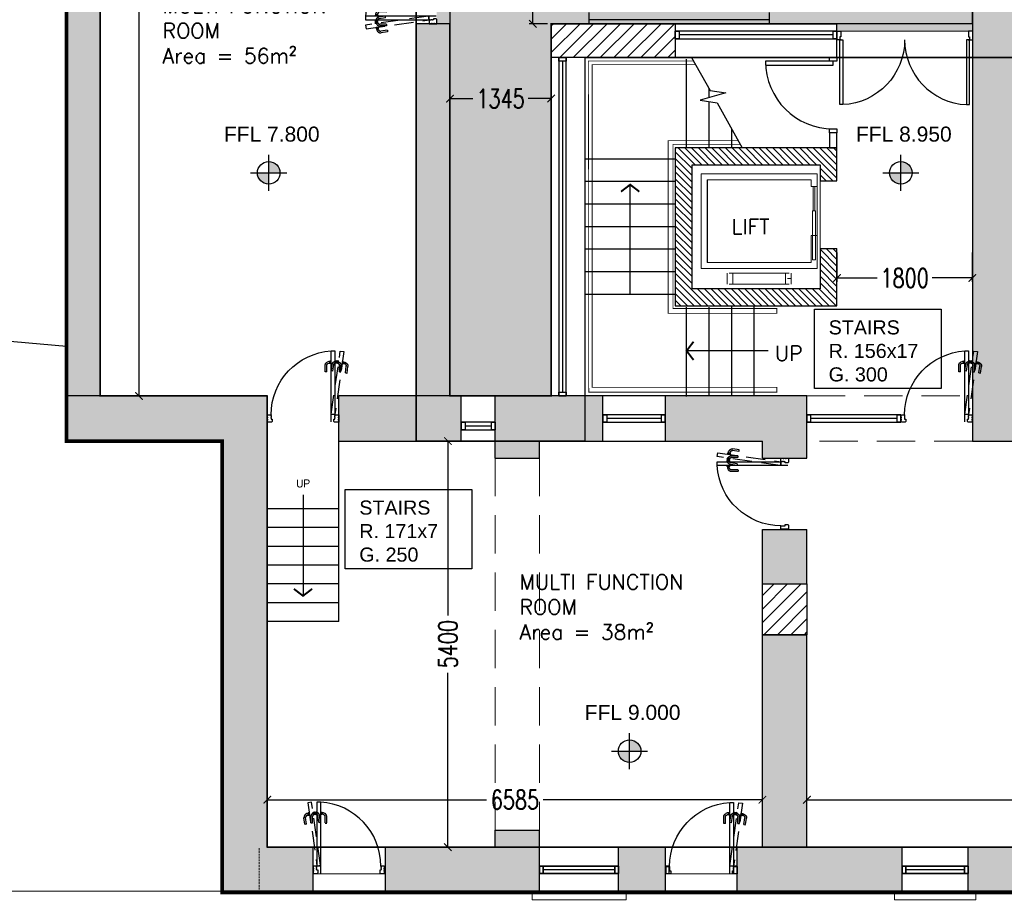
# Model space of a CAD drawing. Extents: x 119999 to 6050531, y -19778 to 3735158.
# Tile 2 of 66: x 426165 to 439257, y -650 to 11006. Entities that reach past the tile are written whole.
import ezdxf

# ---------------------------------------------------------------- set-up
doc = ezdxf.new("R2010")
doc.units = 0
doc.header["$LTSCALE"] = 20
doc.header["$PDMODE"] = 35
doc.header["$PDSIZE"] = 100
for name, pattern in [('DASHED', [19.05, 12.7, -6.35]), ('DASHED2', [0.375, 0.25, -0.125]), ('XPL-1BlockA$0$DASHED', [19.05, 12.7, -6.35])]:
    doc.linetypes.add(name, pattern=pattern)
doc.layers.get('Defpoints').update_dxf_attribs({"color": 4})
for name, color, linetype in [('(2-) Structure Generally', 7, 'Continuous'), ('2-  STRUCTURE GENERALLY', 1, 'Continuous'), ('24 - STAIRS & RAMPS', 3, 'Continuous'), ('31 32 - WINDOWS & DOORS', 2, 'Continuous'), ('DIMS', 3, 'Continuous'), ('HATCH', 8, 'Continuous'), ('HATCH_SHADE', 253, 'Continuous'), ('LEVELS', 2, 'Continuous'), ('Red Outline', 240, 'Continuous'), ('TEXT', 2, 'Continuous'), ('XPL-1BlockA$0$00 - TEXT', 2, 'Continuous'), ('XPL-1BlockA$0$21 22 - EXTERNAL & INTERNAL WALLS', 7, 'Continuous'), ('XPL-1BlockA$0$24 - Stairs', 7, 'Continuous'), ('XPL-1BlockA$0$24 - STAIRS & RAMPS', 3, 'Continuous'), ('XPL-1BlockA$0$31 - EXT WINDOWS & DOORS', 4, 'Continuous'), ('XPL-1BlockA$0$32 - INT WINDOWS & DOORS', 4, 'Continuous'), ('XPL-1BlockA$0$43 - FLOOR FINISHES', 5, 'Continuous'), ('XPL-1BlockA$0$66 - LIFTS', 2, 'Continuous'), ('XPL-1BlockA$0$Hatch-Blockwork', 8, 'Continuous')]:
    doc.layers.add(name, color=color, linetype=linetype)
doc.layers.add('(4-) Finishes Generally', color=8, linetype='Continuous', lineweight=15)
doc.layers.add('AREA-FLOOR', color=213, linetype='Continuous', plot=False)
doc.layers.add('AREA-OPEN SPACE', color=21, linetype='Continuous', plot=False)
doc.layers.add('Hatch-Shading', color=251, linetype='Continuous', lineweight=15, transparency=0.5)
doc.styles.add('Arch-Dim', font='romans.shx', dxfattribs={"width": 0.75})
doc.styles.add('ARIAL', font='arial.ttf')
doc.styles.get("Standard").update_dxf_attribs({"font": 'arial.ttf', "height": 2})
doc.styles.add('XPL-1BlockA$0$Standard', font='simplex.shx', dxfattribs={"height": 100})
doc.dimstyles.new('1-100 Survey', dxfattribs={"dimscale": 0, "dimtxt": 250, "dimasz": 100, "dimexe": 50, "dimexo": 50, "dimgap": 50, "dimtad": 0, "dimdec": 0, "dimrnd": 5, "dimzin": 0, "dimdsep": 46, "dimtxsty": 'Arch-Dim', "dimblk": 'ARCHTICK', "dimcen": 0.09, "dimadec": 0, "dimazin": 0, "dimtfac": 1, "dimtdec": 0, "dimtofl": 0, "dimtmove": 0, "dimatfit": 3, "dimfxl": 1, "dimtolj": 1, "dimtzin": 0, "dimarcsym": 0})

# ---------------------------------------------------------------- blocks, each defined once
blk = doc.blocks.new('_ARCHTICK')
at = {"color": 0, "linetype": 'ByBlock', "const_width": 0.15}
blk.add_lwpolyline([(-0.5, -0.5), (0.5, 0.5)], dxfattribs=at)
blk = doc.blocks.new('*D1')
at = {"layer": 'Defpoints', "color": 0, "transparency": 16777216}
for p in [(445352, 635), (436632, 3), (445352, 3)]:
    blk.add_point(p, dxfattribs=at)
at = {"layer": 'DIMS', "color": 0, "lineweight": -2, "transparency": 16777216}
for p, q in [((436632, 53), (436632, 685)), ((445352, 53), (445352, 685)), ((436632, 635), (440612, 635)), ((445352, 635), (441373, 635))]:
    blk.add_line(p, q, dxfattribs=at)
at = {"layer": 'DIMS', "color": 0, "lineweight": -2, "transparency": 16777216, "xscale": 100, "yscale": 100, "zscale": 100, "rotation": 180}
blk.add_blockref('_ARCHTICK', (436632, 635), dxfattribs=at)
at = {"layer": 'DIMS', "color": 0, "lineweight": -2, "transparency": 16777216, "xscale": 100, "yscale": 100, "zscale": 100}
blk.add_blockref('_ARCHTICK', (445352, 635), dxfattribs=at)
at = {"layer": 'DIMS', "color": 0, "transparency": 16777216, "insert": (440992, 635), "char_height": 250, "attachment_point": 5, "style": 'Arch-Dim'}
blk.add_mtext('\\A1;8720', dxfattribs=at)
blk = doc.blocks.new('*D4')
at = {"layer": 'Defpoints', "color": 0, "transparency": 16777216}
for p in [(429457, 635), (429457, 3), (436042, 3)]:
    blk.add_point(p, dxfattribs=at)
at = {"layer": 'DIMS', "color": 0, "lineweight": -2, "transparency": 16777216}
for p, q in [((429457, 53), (429457, 685)), ((436042, 53), (436042, 685)), ((429457, 635), (432374, 635)), ((436042, 635), (433126, 635))]:
    blk.add_line(p, q, dxfattribs=at)
at = {"layer": 'DIMS', "color": 0, "lineweight": -2, "transparency": 16777216, "xscale": 100, "yscale": 100, "zscale": 100, "rotation": 180}
blk.add_blockref('_ARCHTICK', (429457, 635), dxfattribs=at)
at = {"layer": 'DIMS', "color": 0, "lineweight": -2, "transparency": 16777216, "xscale": 100, "yscale": 100, "zscale": 100}
blk.add_blockref('_ARCHTICK', (436042, 635), dxfattribs=at)
at = {"layer": 'DIMS', "color": 0, "transparency": 16777216, "insert": (432750, 635), "char_height": 250, "attachment_point": 5, "style": 'Arch-Dim'}
blk.add_mtext('\\A1;6585', dxfattribs=at)
blk = doc.blocks.new('XPL-1BlockA$0$D-950-SO')
at = {"layer": 'Defpoints', "linetype": 'XPL-1BlockA$0$DASHED'}
blk.add_line((100, 7), (100, 949), dxfattribs=at)
at = {"layer": 'Defpoints', "color": 252, "linetype": 'XPL-1BlockA$0$DASHED'}
for p, q in [((-83, 799), (-102, 786)), ((-68, 801), (-83, 799)), ((-68, 801), (-66, 790)), ((-67, 799), (-67, 801)), ((-67, 799), (-67, 799)), ((-67, 799), (-67, 799)), ((-65, 781), (-67, 799)), ((-67, 798), (-65, 781)), ((-66, 803), (-66, 802)), ((-66, 802), (-66, 802)), ((-62, 778), (-66, 802)), ((-66, 790), (-65, 781)), ((-52, 807), (-65, 805)), ((-52, 805), (-52, 807)), ((-48, 777), (-52, 806)), ((17, 810), (-3, 801)), ((0, 814), (13, 816)), ((1, 813), (0, 814)), ((5, 785), (1, 813)), ((17, 786), (5, 785)), ((6, 781), (20, 788)), ((15, 815), (15, 814)), ((16, 814), (15, 814)), ((19, 789), (15, 814)), ((17, 813), (33, 815)), ((18, 811), (17, 813)), ((17, 813), (19, 802)), ((32, 810), (17, 810)), ((18, 811), (20, 793)), ((18, 811), (18, 811)), ((18, 811), (18, 811)), ((20, 793), (18, 811)), ((19, 802), (20, 793)), ((19, 789), (19, 789)), ((19, 788), (19, 789)), ((19, 788), (19, 788)), ((20, 790), (20, 793)), ((20, 793), (21, 790)), ((20, 793), (20, 793)), ((20, 793), (20, 792)), ((20, 792), (21, 791)), ((20, 788), (32, 788)), ((32, 792), (21, 790)), ((32, 808), (32, 811)), ((32, 810), (32, 799)), ((32, 808), (32, 790)), ((32, 808), (32, 808)), ((32, 808), (32, 808)), ((32, 790), (32, 808)), ((32, 799), (32, 790)), ((47, 788), (32, 792)), ((32, 788), (32, 790)), ((32, 790), (32, 788)), ((32, 790), (32, 790)), ((32, 790), (32, 789)), ((32, 789), (32, 788)), ((33, 815), (54, 809)), ((33, 811), (34, 811)), ((34, 787), (33, 787)), ((34, 813), (34, 811)), ((34, 787), (34, 811)), ((34, 786), (34, 787)), ((34, 786), (34, 786)), ((49, 814), (36, 814)), ((49, 813), (49, 814)), ((49, 784), (49, 813)), ((101, 814), (114, 814)), ((101, 813), (101, 814)), ((101, 784), (101, 813)), ((116, 813), (116, 811)), ((117, 811), (116, 811)), ((116, 787), (116, 811)), ((116, 787), (117, 787)), ((116, 786), (116, 787)), ((116, 786), (116, 786)), ((118, 808), (118, 811)), ((118, 810), (118, 799)), ((118, 810), (133, 810)), ((118, 808), (118, 790)), ((118, 808), (118, 808)), ((118, 808), (118, 808)), ((118, 790), (118, 808)), ((118, 799), (118, 790)), ((118, 788), (118, 790)), ((118, 790), (118, 788)), ((118, 790), (118, 790)), ((118, 790), (118, 789)), ((118, 789), (118, 788)), ((130, 788), (118, 788)), ((144, 781), (130, 788)), ((133, 810), (153, 801)), ((-110, 655), (-122, 741)), ((-89, 656), (-108, 654)), ((-88, 658), (-100, 745)), ((-89, 768), (-76, 777)), ((-88, 657), (-89, 656)), ((-76, 777), (-65, 778)), ((-65, 781), (-65, 778)), ((-65, 781), (-65, 781)), ((-65, 781), (-65, 780)), ((-64, 778), (-65, 780)), ((-65, 780), (-65, 779)), ((-62, 778), (-63, 778)), ((-62, 777), (-62, 778)), ((-62, 777), (-62, 777)), ((-60, 775), (-48, 777)), ((-30, 672), (-30, 759)), ((-29, 670), (-30, 671)), ((-9, 670), (-29, 670)), ((-8, 671), (-9, 670)), ((-8, 672), (-8, 759)), ((36, 784), (49, 784)), ((77, 681), (64, 768)), ((77, 681), (78, 680)), ((78, 680), (98, 683)), ((98, 684), (86, 771)), ((98, 683), (98, 684)), ((114, 784), (101, 784)), ((158, 672), (158, 759)), ((158, 671), (159, 670)), ((159, 670), (179, 670)), ((179, 670), (180, 671)), ((180, 672), (180, 759)), ((-108, 654), (-110, 654))]:
    blk.add_line(p, q, dxfattribs=at)
at = {"layer": 'Defpoints'}
for p, q in [((0, 100), (0, 0)), ((950, 100), (950, 0))]:
    blk.add_line(p, q, dxfattribs=at)
at = {"layer": 'Defpoints', "color": 252, "linetype": 'XPL-1BlockA$0$DASHED'}
blk.add_lwpolyline([(99, 109), (-20, 947), (-69, 940), (50, 102)], close=True, dxfattribs=at)
for centre, radius, start, end in [((-76, 748), 46, 123.1103, 186.0684), ((-66, 801), 1, 98.1103, 177.6103), ((-64, 803), 1.5, 98.1103, 188.1103), ((16, 759), 46, 115, 177.9581), ((13, 815), 1.5, 8.1103, 98.1103), ((16, 813), 1, 18.6103, 98.1103), ((17, 788), 1.5, 278.1103, 8.1103), ((19, 790), 1, 278.1103, 357.6103), ((33, 810), 1, 90, 169.5), ((33, 788), 1, 190.5, 270), ((36, 813), 1.5, 90, 180), ((36, 786), 1.5, 180, 270), ((40, 765), 24, 8.1103, 73.1103), ((40, 765), 46, 10.1522, 73.1103), ((114, 813), 1.5, 0, 90), ((114, 786), 1.5, 270, 0), ((117, 810), 1, 10.5, 90), ((117, 788), 1, 270, 349.5), ((134, 759), 46, 2.0419, 65), ((-76, 748), 46, 186.0684, 188.1103), ((-76, 748), 24, 123.1103, 188.1103), ((-63, 779), 1, 198.6103, 278.1103), ((-61, 777), 1.5, 188.1103, 278.1103), ((16, 759), 46, 177.9581, 180), ((16, 759), 24, 115, 180), ((40, 765), 46, 8.1103, 10.1522), ((134, 759), 24, 0, 65), ((134, 759), 46, 0, 2.0419)]:
    blk.add_arc(centre, radius, start, end, dxfattribs=at)
at = {"layer": 'XPL-1BlockA$0$32 - INT WINDOWS & DOORS'}
blk.add_lwpolyline([(100, 102), (100, 949), (50, 949), (50, 102)], close=True, dxfattribs=at)
for points in [[(2, 40), (6, 40), (6, 30), (2, 30), (2, 5), (7, 5), (7, 0), (50, 0, 0.414214), (65, 15), (65, 43), (50, 43), (50, 55), (46, 55), (46, 65), (50, 65), (50, 80), (46, 80), (46, 90), (50, 90), (50, 100), (7, 100), (7, 95), (2, 95), (2, 70), (6, 70), (6, 60), (2, 60)], [(885, 15, 0.414214), (900, 0), (943, 0), (943, 5), (948, 5), (948, 30), (944, 30), (944, 40), (948, 40), (948, 60), (944, 60), (944, 70), (948, 70), (948, 95), (943, 95), (943, 100), (900, 100), (900, 90), (904, 90), (904, 80), (900, 80), (900, 65), (904, 65), (904, 55), (900, 55), (900, 43), (885, 43)]]:
    blk.add_lwpolyline(points, format="xyb", close=True, dxfattribs=at)
at = {"layer": 'XPL-1BlockA$0$32 - INT WINDOWS & DOORS', "color": 8}
blk.add_arc((50, 100), 850, 0.0003, 86.6271, dxfattribs=at)
blk = doc.blocks.new('A$Cb8fce722')
at = {"layer": 'XPL-1BlockA$0$31 - EXT WINDOWS & DOORS', "linetype": 'Continuous'}
for p, q in [((850, 976), (850, 901)), ((900, 976), (850, 976)), ((900, 976), (900, 861)), ((900, 976), (900, 861)), ((900, 976), (900, 861)), ((862, 861), (822, 861)), ((822, 861), (822, 0)), ((845, 861), (900, 861)), ((850, 901), (862, 901)), ((862, 901), (862, 861)), ((862, 861), (900, 861)), ((862, 0), (862, 861)), ((822, 0), (862, 0))]:
    blk.add_line(p, q, dxfattribs=at)
blk.add_arc((862, 861), 862, 180, 267.3403, dxfattribs=at)
blk = doc.blocks.new('*D30')
at = {"layer": 'Defpoints', "color": 0, "transparency": 16777216}
for p in [(432988, 27528), (435277, 27528), (433232, 10953)]:
    blk.add_point(p, dxfattribs=at)
at = {"layer": 'DIMS', "color": 0, "lineweight": -2, "transparency": 16777216}
for p, q in [((435227, 27528), (432938, 27528)), ((432988, 27528), (432988, 21117)), ((432988, 10953), (432988, 20204)), ((433182, 10953), (432938, 10953))]:
    blk.add_line(p, q, dxfattribs=at)
at = {"layer": 'DIMS', "color": 0, "lineweight": -2, "transparency": 16777216, "xscale": 100, "yscale": 100, "zscale": 100}
for p, rotation in [((432988, 27528), 90), ((432988, 10953), 270)]:
    blk.add_blockref('_ARCHTICK', p, dxfattribs=dict(at, rotation=rotation))
at = {"layer": 'DIMS', "color": 0, "transparency": 16777216, "insert": (432988, 20661), "char_height": 250, "attachment_point": 5, "rotation": 90, "style": 'Arch-Dim'}
blk.add_mtext('\\A1;16575', dxfattribs=at)
blk = doc.blocks.new('*D32')
at = {"layer": 'Defpoints', "color": 0, "transparency": 16777216}
for p in [(427236, 17613), (427236, 6003), (427752, 6003)]:
    blk.add_point(p, dxfattribs=at)
at = {"layer": 'DIMS', "color": 0, "lineweight": -2, "transparency": 16777216}
for p, q in [((427286, 17613), (427802, 17613)), ((427752, 17613), (427752, 12264)), ((427752, 6003), (427752, 11352)), ((427286, 6003), (427802, 6003))]:
    blk.add_line(p, q, dxfattribs=at)
at = {"layer": 'DIMS', "color": 0, "lineweight": -2, "transparency": 16777216, "xscale": 100, "yscale": 100, "zscale": 100}
for p, rotation in [((427752, 17613), 90), ((427752, 6003), 270)]:
    blk.add_blockref('_ARCHTICK', p, dxfattribs=dict(at, rotation=rotation))
at = {"layer": 'DIMS', "color": 0, "transparency": 16777216, "insert": (427752, 11808), "char_height": 250, "attachment_point": 5, "rotation": 90, "style": 'Arch-Dim'}
blk.add_mtext('\\A1;11610', dxfattribs=at)
blk = doc.blocks.new('*D34')
at = {"layer": 'Defpoints', "color": 0, "transparency": 16777216}
for p in [(431296, 5403), (430346, 3), (431859, 3)]:
    blk.add_point(p, dxfattribs=at)
at = {"layer": 'DIMS', "color": 0, "lineweight": -2, "transparency": 16777216}
for p, q in [((431346, 5403), (431909, 5403)), ((431859, 5403), (431859, 3084)), ((431859, 3), (431859, 2323)), ((430396, 3), (431909, 3))]:
    blk.add_line(p, q, dxfattribs=at)
at = {"layer": 'DIMS', "color": 0, "lineweight": -2, "transparency": 16777216, "xscale": 100, "yscale": 100, "zscale": 100}
for p, rotation in [((431859, 5403), 90), ((431859, 3), 270)]:
    blk.add_blockref('_ARCHTICK', p, dxfattribs=dict(at, rotation=rotation))
at = {"layer": 'DIMS', "color": 0, "transparency": 16777216, "insert": (431859, 2703), "char_height": 250, "attachment_point": 5, "rotation": 90, "style": 'Arch-Dim'}
blk.add_mtext('\\A1;5400', dxfattribs=at)
blk = doc.blocks.new('XPL-1BlockA$0$A$C67844AE1')
at = {"layer": 'XPL-1BlockA$0$31 - EXT WINDOWS & DOORS', "linetype": 'Continuous'}
blk.add_line((100, 0), (0, 0), dxfattribs=at)
for points in [[(100, 1000), (100, 950), (0, 950), (0, 1000)], [(100, 50), (100, 0), (0, 0), (0, 50)], [(50, 50), (950, 50), (950, 100), (50, 100)]]:
    blk.add_lwpolyline(points, close=True, dxfattribs=at)
blk.add_arc((50, 50), 900, 0, 90, dxfattribs=at)
blk = doc.blocks.new('pl-flevel')
at = {"layer": 'LEVELS'}
h = blk.add_hatch(color=253, dxfattribs=at)
h.paths.add_polyline_path([(300, 0, 0.414214), (0, 300), (0, 0)])
h.paths.add_polyline_path([(0, -300), (0, 0), (-300, 0, 0.414214)])
for p, q in [((0, -480), (0, 480)), ((-480, 0), (480, 0))]:
    blk.add_line(p, q, dxfattribs=at)
blk.add_circle((0, 0), 300, dxfattribs=at)
at = {"layer": 'LEVELS', "style": 'ARIAL'}
blk.add_attdef('LEVEL', (773, -201), '', height=400, dxfattribs=at)
blk = doc.blocks.new('*D57')
at = {"layer": 'Defpoints', "color": 0, "transparency": 16777216}
for p in [(437032, 7963), (438832, 7963), (438832, 7572)]:
    blk.add_point(p, dxfattribs=at)
at = {"layer": 'DIMS', "color": 0, "lineweight": -2, "transparency": 16777216}
for p, q in [((437032, 7913), (437032, 7522)), ((438832, 7913), (438832, 7522)), ((437032, 7572), (437565, 7572)), ((438832, 7572), (438299, 7572))]:
    blk.add_line(p, q, dxfattribs=at)
at = {"layer": 'DIMS', "color": 0, "lineweight": -2, "transparency": 16777216, "xscale": 100, "yscale": 100, "zscale": 100, "rotation": 180}
blk.add_blockref('_ARCHTICK', (437032, 7572), dxfattribs=at)
at = {"layer": 'DIMS', "color": 0, "lineweight": -2, "transparency": 16777216, "xscale": 100, "yscale": 100, "zscale": 100}
blk.add_blockref('_ARCHTICK', (438832, 7572), dxfattribs=at)
at = {"layer": 'DIMS', "color": 0, "transparency": 16777216, "insert": (437932, 7572), "char_height": 250, "attachment_point": 5, "style": 'Arch-Dim'}
blk.add_mtext('\\A1;1800', dxfattribs=at)
blk = doc.blocks.new('*D58')
at = {"layer": 'Defpoints', "color": 0, "transparency": 16777216}
for p in [(431886, 10503), (433232, 10503), (431886, 9957)]:
    blk.add_point(p, dxfattribs=at)
at = {"layer": 'DIMS', "color": 0, "lineweight": -2, "transparency": 16777216}
for p, q in [((431886, 10453), (431886, 9907)), ((433232, 10453), (433232, 9907)), ((431886, 9957), (432192, 9957)), ((433232, 9957), (432926, 9957))]:
    blk.add_line(p, q, dxfattribs=at)
at = {"layer": 'DIMS', "color": 0, "lineweight": -2, "transparency": 16777216, "xscale": 100, "yscale": 100, "zscale": 100, "rotation": 180}
blk.add_blockref('_ARCHTICK', (431886, 9957), dxfattribs=at)
at = {"layer": 'DIMS', "color": 0, "lineweight": -2, "transparency": 16777216, "xscale": 100, "yscale": 100, "zscale": 100}
blk.add_blockref('_ARCHTICK', (433232, 9957), dxfattribs=at)
at = {"layer": 'DIMS', "color": 0, "transparency": 16777216, "insert": (432559, 9957), "char_height": 250, "attachment_point": 5, "style": 'Arch-Dim'}
blk.add_mtext('\\A1;1345', dxfattribs=at)

msp = doc.modelspace()

# ---------------------------------------------------------------- hatches: boundary and pattern name
at = {"layer": 'HATCH'}
h = msp.add_hatch(dxfattribs=at)
h.set_pattern_fill('ANSI31', color=256, scale=40)
h.set_pattern_definition([(45, (430110.5, 1700), (-89.8026, 89.8026), [])])
h.paths.add_polyline_path([(434882.3, 10503.2), (434882.3, 10953.2), (433232.3, 10953.2), (433232.3, 10503.2)])
h = msp.add_hatch(dxfattribs=at)
h.set_pattern_fill('ANSI31', color=256, scale=40)
h.set_pattern_definition([(45, (429460.5, 0), (-89.8026, 89.8026), [])])
h.paths.add_polyline_path([(436042.3, 3503.2), (436632.3, 3503.2), (436632.3, 2828.2), (436042.3, 2828.2)])
at = {"layer": 'Hatch-Shading'}
h = msp.add_hatch(color=254, dxfattribs=at)
h.dxf.hatch_style = 1
h.paths.add_polyline_path([(430867.8, 22063.2), (430867.8, 22513.2), (431317.8, 22513.2), (431317.8, 22063.2)], flags=16)
h.paths.add_polyline_path([(432517.8, 22513.2), (432967.8, 22513.2), (432967.8, 22063.2), (432517.8, 22063.2)], flags=16)
h.paths.add_polyline_path([(433517.3, 22403.2), (433517.3, 24203.2), (427617.8, 24203.2), (427550.7, 22403.2), (430867.8, 22403.2), (430867.8, 22188.2), (427542.6, 22188.2), (427388.7, 18062.8), (431885.8, 18062.8), (431885.8, 13353.2), (431710.8, 13353.2), (431710.8, 10953.2), (431885.8, 10953.2), (431885.8, 6003.2), (433232.3, 6003.2), (433232.3, 10953.2), (437032.3, 10953.2), (437032.3, 10853.2), (438832.3, 10853.2), (438832.3, 11132), (439082.3, 11132), (439082.3, 13963.1), (438832.3, 13963.1), (438832.3, 15519), (436732.3, 15519), (436732.3, 21213.1), (438826.3, 20636.7), (438854.4, 26610.4), (438668.3, 26622.7), (438723.9, 27181.6), (435467.8, 27508.9), (435467.8, 27078.1), (435232.8, 27078.1), (435232.8, 24803.2), (433732.3, 24803.2), (433732.3, 22188.2), (432967.8, 22188.2), (432967.8, 22403.2)])
at = {"layer": 'HATCH_SHADE'}
h = msp.add_hatch(color=256, dxfattribs=at)
h.dxf.hatch_style = 1
h.paths.add_polyline_path([(426785.8, 18062.8), (426785.8, 6003.2), (427235.8, 6003.2), (427235.8, 17612.8), (431435.8, 17612.8), (431435.8, 17162.8), (431885.8, 17162.8), (431885.8, 18062.8)])
h.paths.add_polyline_path([(431435.8, 13353.2), (431885.8, 13353.2), (431885.8, 15512.8), (431435.8, 15512.8)])
h.paths.add_polyline_path([(431885.8, 10953.2), (431435.8, 10953.2), (431435.8, 6003.2), (431885.8, 6003.2)])
h = msp.add_hatch(color=256, dxfattribs=at)
h.dxf.hatch_style = 1
h.paths.add_polyline_path([(431885.8, 10953.2), (431435.8, 10953.2), (431435.8, 7703.2), (431885.8, 7703.2)])
h.paths.add_polyline_path([(431885.8, 15512.8), (431435.8, 15512.8), (431435.8, 13353.2), (431885.8, 13353.2)])
h.paths.add_polyline_path([(431435.8, 17162.8), (431885.8, 17162.8), (431885.8, 17212.8), (431435.8, 17212.8)])
h = msp.add_hatch(color=256, dxfattribs=at)
h.dxf.hatch_style = 1
h.paths.add_polyline_path([(440478.8, 16037), (440503.5, 15437.5), (443147, 15546.8), (443122.2, 16146.3)])
h.paths.add_polyline_path([(438832.3, 13963.1), (439432.3, 13963.1), (439432.3, 15393.3), (439549.6, 15398.1), (439524.9, 15997.6), (438832.3, 15969)])
h.paths.add_polyline_path([(438832.3, 5403.2), (439432.3, 5403.2), (439432.3, 11132), (438832.3, 11132)])
h = msp.add_hatch(color=256, dxfattribs=at)
h.dxf.hatch_style = 1
h.paths.add_polyline_path([(434752.3, 3.2), (434127.3, 3.2), (434127.3, -596.8), (434752.3, -596.8)])
h.paths.add_polyline_path([(437897.3, 3.2), (436632.3, 3.2), (436632.3, 2828.2), (436042.3, 2828.2), (436042.3, 3.2), (435707.3, 3.2), (435707.3, -596.8), (437897.3, -596.8)])
h.paths.add_polyline_path([(436632.3, 4228.2), (436042.3, 4228.2), (436042.3, 3503.2), (436632.3, 3503.2)])
h.paths.add_polyline_path([(436632.3, 6003.2), (434749, 6003.2), (434749, 5403.2), (436042.3, 5403.2), (436042.3, 5178.2), (436632.3, 5178.2)])
h.paths.add_polyline_path([(431027.3, -596.8), (431027.3, 3.2), (432487.3, 3.2), (432487.3, 228.2), (433077.3, 228.2), (433077.3, -596.8)])
h.paths.add_polyline_path([(429457.3, 3.2), (429457.3, 6003.2), (426785.8, 6003.2), (426785.8, 5403.2), (428857.3, 5403.2), (428857.3, -596.8), (430067.3, -596.8), (430067.3, 3.2)])
h.paths.add_polyline_path([(432037.3, 5403.2), (432037.3, 6003.2), (430407.3, 6003.2), (430407.3, 5403.2)])
h.paths.add_polyline_path([(432487.3, 6003.2), (432487.3, 5178.2), (433077.3, 5178.2), (433077.3, 5403.2), (433920.4, 5403.2), (433920.4, 6003.2)])
h = msp.add_hatch(color=256, dxfattribs=at)
h.dxf.hatch_style = 1
h.paths.add_polyline_path([(440547.3, 3.2), (438777.3, 3.2), (438777.3, -596.8), (440547.3, -596.8)])
at = {"layer": 'XPL-1BlockA$0$Hatch-Blockwork'}
h = msp.add_hatch(dxfattribs=at)
h.set_pattern_fill('ANSI31', color=256, scale=20, angle=90)
h.set_pattern_definition([(135, (1460904.56, -578175.14), (-44.9012806, -44.9012806), [])])
h.paths.add_polyline_path([(435107.3, 9078.2), (436807.3, 9078.2), (436807.3, 8862.8), (437032.3, 8862.8), (437032.3, 9303.2), (434882.3, 9303.2), (434882.3, 7203.2), (436832.3, 7203.2), (437032.3, 7203.2), (437032.3, 7962.8), (436807.3, 7962.8), (436807.3, 7428.2), (435107.3, 7428.2)])

# ---------------------------------------------------------------- linework, layer by layer
at = {"layer": '(2-) Structure Generally', "ltscale": 5}
for p, q in [((426785.8, 6003.2), (426785.8, 18062.8)), ((427235.8, 6003.2), (427235.8, 17612.8)), ((438832.3, 11132), (438832.3, 5403.2)), ((431435.8, 6003.2), (431435.8, 10953.2)), ((431885.8, 10953.2), (431435.8, 10953.2)), ((431885.8, 6003.2), (431885.8, 10953.2)), ((428857.3, 6003.2), (426785.8, 6003.2)), ((429457.3, 6003.2), (428857.3, 6003.2)), ((429457.3, 5403.2), (429457.3, 6003.2)), ((430407.3, 5403.2), (430407.3, 6003.2)), ((432037.3, 6003.2), (430407.3, 6003.2)), ((431885.8, 6003.2), (431435.8, 6003.2)), ((432037.3, 5403.2), (432037.3, 6003.2)), ((433920.4, 6003.2), (432487.3, 6003.2)), ((432487.3, 5403.2), (432487.3, 6003.2)), ((433920.4, 5403.2), (433920.4, 6003.2)), ((436632.3, 6003.2), (434749, 6003.2)), ((434749, 6003.2), (434749, 5403.2)), ((436632.3, 5178.2), (436632.3, 6003.2)), ((429457.3, 3.2), (429457.3, 5403.2)), ((430407.3, 5403.2), (432037.3, 5403.2)), ((432487.3, 5178.2), (432487.3, 5403.2)), ((433077.3, 5403.2), (433920.4, 5403.2)), ((433077.3, 5178.2), (433077.3, 5403.2)), ((434749, 5403.2), (436042.3, 5403.2)), ((436042.3, 5178.2), (436042.3, 5403.2)), ((438832.3, 5403.2), (439432.3, 5403.2)), ((432487.3, 5178.2), (433077.3, 5178.2)), ((436042.3, 5178.2), (436632.3, 5178.2)), ((436042.3, 3503.2), (436042.3, 4228.2)), ((436042.3, 4228.2), (436632.3, 4228.2)), ((436632.3, 3503.2), (436632.3, 4228.2)), ((436042.3, 3503.2), (436632.3, 3503.2)), ((436042.3, 3.2), (436042.3, 2828.2)), ((436042.3, 2828.2), (436632.3, 2828.2)), ((436632.3, 3.2), (436632.3, 2828.2)), ((432487.3, 3.2), (432487.3, 228.2)), ((432487.3, 228.2), (433077.3, 228.2)), ((433077.3, -596.8), (433077.3, 228.2)), ((429457.3, 3.2), (430067.3, 3.2)), ((430067.3, -596.8), (430067.3, 3.2)), ((431027.3, -596.8), (431027.3, 3.2)), ((431027.3, 3.2), (432487.3, 3.2)), ((432487.3, 3.2), (432487.3, 69.9)), ((434127.3, 3.2), (434752.3, 3.2)), ((434127.3, -596.8), (434127.3, 3.2)), ((434752.3, -596.8), (434752.3, 3.2)), ((435707.3, -596.8), (435707.3, 3.2)), ((435707.3, 3.2), (436042.3, 3.2)), ((436632.3, 3.2), (437897.3, 3.2)), ((437897.3, -596.8), (437897.3, 3.2)), ((438777.3, -596.8), (438777.3, 3.2)), ((438777.3, 3.2), (440547.3, 3.2)), ((428857.3, -596.8), (430067.3, -596.8)), ((431027.3, -596.8), (433077.3, -596.8)), ((434127.3, -596.8), (434752.3, -596.8)), ((435707.3, -596.8), (437897.3, -596.8)), ((438777.3, -596.8), (440547.3, -596.8))]:
    msp.add_line(p, q, dxfattribs=at)
at = {"layer": '(4-) Finishes Generally'}
msp.add_line((437032.3, 10853.2), (438832.3, 10853.2), dxfattribs=at)
at = {"layer": '(4-) Finishes Generally', "linetype": 'DASHED', "ltscale": 2}
for p, q in [((436632.3, 6003.2), (438832.3, 6003.2)), ((438832.3, 5403.2), (436632.3, 5403.2)), ((432487.3, 5178.2), (432487.3, 228.2)), ((433077.3, 5178.2), (433077.3, 228.2))]:
    msp.add_line(p, q, dxfattribs=at)
at = {"layer": '(4-) Finishes Generally', "ltscale": 5}
for p, q in [((436632.3, 2828.2), (436632.3, 3503.2)), ((433077.3, 3.2), (434127.3, 3.2)), ((437897.3, 3.2), (438777.3, 3.2)), ((431032.6, -351.8), (430077.6, -351.8)), ((435707.3, -351.8), (434752.3, -351.8))]:
    msp.add_line(p, q, dxfattribs=at)
at = {"layer": '(4-) Finishes Generally', "linetype": 'DASHED2', "ltscale": 5}
msp.add_line((429347.3, -596.8), (429347.3, 3.2), dxfattribs=at)
at = {"layer": '(4-) Finishes Generally', "ltscale": 5}
for points in [[(432977.3, -596.8), (432977.3, -696.8), (434227.3, -696.8), (434227.3, -596.8)], [(437797.3, -596.8), (437797.3, -696.8), (438877.3, -696.8), (438877.3, -596.8)]]:
    msp.add_lwpolyline(points, dxfattribs=at)
at = {"layer": '2-  STRUCTURE GENERALLY'}
for points in [[(434882.3, 10503.2), (433232.3, 10503.2), (433232.3, 10953.2), (434882.3, 10953.2)], [(436042.3, 3503.2), (436632.3, 3503.2), (436632.3, 2828.2), (436042.3, 2828.2)]]:
    msp.add_lwpolyline(points, close=True, dxfattribs=at)
at = {"layer": '24 - STAIRS & RAMPS'}
for p, q in [((433732.3, 11103.2), (433732.3, 10953.2)), ((433732.3, 11103.2), (433732.3, 10953.2)), ((436132.3, 11003.2), (433732.3, 11003.2)), ((436132.3, 11103.2), (436132.3, 10953.2)), ((435032.3, 9297.3), (435032.3, 10483.2)), ((435332.3, 9303.2), (435332.3, 9916.8)), ((435632.3, 9303.2), (435632.3, 9552.1)), ((434882.3, 9153.2), (433682.3, 9153.2)), ((434882.3, 8853.2), (433682.3, 8853.2)), ((434282.3, 7353.2), (434282.4, 8813.1)), ((434882.3, 8553.2), (433682.3, 8553.2)), ((434882.3, 8253.2), (433682.3, 8253.2)), ((434882.3, 7953.2), (433682.3, 7953.2)), ((434882.3, 7653.2), (433682.3, 7653.2)), ((434882.3, 7353.2), (433682.3, 7353.2)), ((435632.3, 6003.2), (435632.3, 7203.2)), ((435932.3, 6003.2), (435932.3, 7203.2)), ((435932.3, 6003.2), (435932.3, 7203.2)), ((435932.3, 6003.2), (435932.3, 7203.2)), ((435032.3, 5997.3), (435032.3, 7183.2)), ((435332.3, 6003.2), (435332.3, 7183.2)), ((436118, 6603.2), (435032.3, 6603.2)), ((430407.3, 3003.2), (430407.3, 5403.2)), ((429932.4, 4689.1), (429932.3, 3345.1)), ((430407.3, 4503.2), (429457.3, 4503.2)), ((430407.3, 4253.2), (429457.3, 4253.2)), ((430407.3, 4003.2), (429457.3, 4003.2)), ((430407.3, 3753.2), (429457.3, 3753.2)), ((430407.3, 3503.2), (429457.3, 3503.2)), ((430407.3, 3253.2), (429457.3, 3253.2)), ((430407.3, 3003.2), (429457.3, 3003.2))]:
    msp.add_line(p, q, dxfattribs=at)
at = {"layer": '24 - STAIRS & RAMPS', "flags": 128}
msp.add_lwpolyline([(435099.7, 10503.2), (435344.9, 10066.5), (435553.8, 10034.4), (435213.7, 9935.2), (435438.6, 9900.4), (435770.8, 9303.2)], dxfattribs=at)
for points, const_width in [([(435153, 10408.2), (433777.3, 10408.2), (433777.3, 6118.2), (436232.3, 6118.2), (436232.3, 6053.2), (433732.3, 6053.2), (433727.3, 10458.2), (435124.9, 10458.2)], 10), ([(435745.7, 9348.2), (434851.6, 9348.2), (434851.3, 7165.7), (436232.3, 7165.7), (436232.3, 7100.7), (434787.3, 7100.7), (434787.3, 9398.2), (435717.9, 9398.2)], 10), ([(434404.3, 8719.9), (434282.4, 8813.1), (434160.4, 8719.9)], 25), ([(435125.5, 6725.2), (435032.3, 6603.2), (435125.5, 6481.2)], 25), ([(429810.4, 3438.3), (429932.3, 3345.1), (430054.3, 3438.3)], 25)]:
    msp.add_lwpolyline(points, dxfattribs=dict(at, const_width=const_width))
at = {"layer": '31 32 - WINDOWS & DOORS', "ltscale": 5}
for p, q in [((434077.3, -296.8), (433127.3, -296.8)), ((438727.3, -296.8), (437947.3, -296.8))]:
    msp.add_line(p, q, dxfattribs=at)
for points in [[(433077.3, -346.8), (433127.3, -346.8), (433127.3, -246.8), (433077.3, -246.8)], [(433127.3, -246.8), (434077.3, -246.8), (434077.3, -346.8), (433127.3, -346.8)], [(434077.3, -346.8), (434127.3, -346.8), (434127.3, -246.8), (434077.3, -246.8)], [(434749.1, -346.8), (434799.1, -346.8), (434799.1, -246.8), (434749.1, -246.8)], [(435657.3, -346.8), (435707.3, -346.8), (435707.3, -246.8), (435657.3, -246.8)], [(437897.3, -346.8), (437947.3, -346.8), (437947.3, -246.8), (437897.3, -246.8)], [(437947.3, -246.8), (438727.3, -246.8), (438727.3, -346.8), (437947.3, -346.8)], [(438727.3, -346.8), (438777.3, -346.8), (438777.3, -246.8), (438727.3, -246.8)]]:
    msp.add_lwpolyline(points, close=True, dxfattribs=at)
at = {"layer": 'AREA-FLOOR', "const_width": 20}
msp.add_lwpolyline([(445352.3, 3.2), (436632.3, 3.2), (429457.3, 3.2), (429457.3, 6003.2), (427235.8, 6003.2), (427235.8, 17612.8), (431435.8, 17612.8), (431435.8, 5403.2), (433682.3, 5403.2), (433682.3, 10503.2), (439432.3, 10503.2), (439432.3, 15969), (437182.3, 15969), (437182.3, 20622.7), (444451.2, 18625.3), (444551.2, 16205.4), (444576, 15605.9), (444752.3, 15613.2), (444752.3, 11493.2), (444852.3, 11493.2), (444852.3, 5403.2), (445352.3, 5403.2)], close=True, dxfattribs=at)
at = {"layer": 'AREA-OPEN SPACE', "const_width": 20}
msp.add_lwpolyline([(438832.3, 15519), (438832.3, 10953.2), (433232.3, 10953.2), (433232.3, 6003.2), (431885.8, 6003.2), (431885.8, 18062.8), (427388.7, 18062.8), (427757.5, 30786.2), (435020.5, 30153.5), (435052.2, 27078.1), (435502.2, 27078.1), (435502.2, 27505.6), (438724.2, 27185), (438668.3, 26622.7), (438854.4, 26604.2), (438826.3, 20636.7), (436732.3, 21213.1), (436732.3, 15519)], close=True, dxfattribs=at)
at = {"layer": 'Defpoints'}
msp.add_lwpolyline([(426785.8, 6003.2), (426785.8, 5403.2), (428857.3, 5403.2), (428857.3, -596.8)], dxfattribs=at)
at = {"layer": 'HATCH'}
msp.add_lwpolyline([(428863.7, -588), (420217.3, -582.2), (419644.1, 6933.1), (422195.7, 6908.7), (422480.1, 9392.6), (425472.9, 9217.6), (425531.2, 6774.1), (426785.8, 6663.7)], dxfattribs=at)
at = {"layer": 'Red Outline', "const_width": 50}
msp.add_lwpolyline([(445339.8, -596.8), (428857.3, -596.8), (428857.3, 5403.2), (426785.8, 5403.2), (426785.8, 18062.8), (427173.7, 18065.9), (427549.1, 31020.1), (435233.1, 30350.8), (435277.2, 27528.1), (439046.5, 27162.7), (439066.7, 20616.4), (443738.3, 19275.2), (444877, 19221.4), (445000.9, 16223.9), (445352.3, 16238.5), (445352.3, 12093.2), (445452.3, 12093.2), (445452.3, 6003.2), (445952.3, 6003.2), (445952.3, -596.8)], close=True, dxfattribs=at)
at = {"layer": 'TEXT', "linetype": 'Continuous', "ltscale": 10}
for points in [[(436732.5, 7157.6), (438416.7, 7157.6), (438416.7, 6101.7), (436732.5, 6101.7)], [(430491.5, 4761.5), (432175.6, 4761.5), (432175.6, 3705.5), (430491.5, 3705.5)]]:
    msp.add_lwpolyline(points, close=True, dxfattribs=at)
at = {"layer": 'XPL-1BlockA$0$21 22 - EXTERNAL & INTERNAL WALLS', "linetype": 'Continuous'}
for p, q in [((435332.3, 10503.2), (433682.3, 10503.2)), ((435712.3, 9303.2), (434882.3, 9303.2)), ((434882.3, 9303.2), (434882.3, 7203.2)), ((436832.3, 9303.2), (435819.7, 9303.2)), ((436807.3, 8862.8), (437032.3, 8862.8)), ((436807.3, 7962.8), (437032.3, 7962.8)), ((434882.3, 7203.2), (436832.3, 7203.2))]:
    msp.add_line(p, q, dxfattribs=at)
at = {"layer": 'XPL-1BlockA$0$21 22 - EXTERNAL & INTERNAL WALLS', "linetype": 'Continuous', "flags": 128}
msp.add_lwpolyline([(436932.3, 9503.2), (436932.3, 9303.2), (437032.3, 9303.2), (437032.3, 9503.2)], close=True, dxfattribs=at)
for points in [[(437032.3, 9303.2), (434882.3, 9303.2)], [(437032.3, 8862.8), (437032.3, 9303.2)], [(435107.3, 9078.2), (436807.3, 9078.2)], [(435107.3, 7428.2), (435107.3, 9078.2)], [(436807.3, 9078.2), (436807.3, 8862.8)], [(436807.3, 7962.8), (436807.3, 7428.2)], [(437032.3, 7203.2), (437032.3, 7962.8)], [(436807.3, 7428.2), (435107.3, 7428.2)], [(434882.3, 7203.2), (437032.3, 7203.2)]]:
    msp.add_lwpolyline(points, dxfattribs=at)
at = {"layer": 'XPL-1BlockA$0$24 - Stairs', "linetype": 'Continuous', "lineweight": 20, "ltscale": 0.5}
msp.add_line((435227.3, 8958.2), (435227.3, 7698.2), dxfattribs=at)
at = {"layer": 'XPL-1BlockA$0$24 - Stairs', "linetype": 'Continuous', "lineweight": 13, "ltscale": 0.5, "flags": 128}
msp.add_lwpolyline([(434882.3, 9303.2), (434882.3, 7203.2)], dxfattribs=at)
at = {"layer": 'XPL-1BlockA$0$24 - STAIRS & RAMPS', "linetype": 'Continuous'}
msp.add_line((435332.3, 9969.8), (435332.3, 10088.9), dxfattribs=at)
at = {"layer": 'XPL-1BlockA$0$32 - INT WINDOWS & DOORS'}
for p, q in [((434232.3, 10953.2), (437032.3, 10953.2)), ((437032.3, 10503.2), (437032.3, 10953.2)), ((436982.3, 10803.2), (434932.3, 10803.2)), ((433232.3, 6003.2), (433232.3, 10503.2)), ((433682.3, 6003.2), (433682.3, 10503.2)), ((434232.3, 10503.2), (437032.3, 10503.2)), ((433382.3, 10453.2), (433382.3, 6053.2)), ((432487.3, 6003.2), (432037.3, 6003.2)), ((434749, 6003.2), (433920.4, 6003.2)), ((434699, 5703.2), (433970.4, 5703.2)), ((437832.3, 5703.2), (436682.3, 5703.2)), ((432437.3, 5603.2), (432087.3, 5603.2)), ((432037.3, 5403.2), (432487.3, 5403.2)), ((433920.4, 5403.2), (434749, 5403.2)), ((434077.3, -296.8), (433127.3, -296.8)), ((438727.3, -296.8), (437947.3, -296.8))]:
    msp.add_line(p, q, dxfattribs=at)
for points in [[(434932.3, 10753.2), (434882.3, 10753.2), (434882.3, 10853.2), (434932.3, 10853.2)], [(437032.3, 10853.2), (434882.3, 10853.2), (434882.3, 10753.2), (437032.3, 10753.2)], [(437032.3, 10753.2), (436982.3, 10753.2), (436982.3, 10853.2), (437032.3, 10853.2)], [(433432.3, 10503.2), (433432.3, 10453.2), (433332.3, 10453.2), (433332.3, 10503.2)], [(433332.3, 10503.2), (433332.3, 6003.2), (433432.3, 6003.2), (433432.3, 10503.2)], [(433432.3, 6053.2), (433432.3, 6003.2), (433332.3, 6003.2), (433332.3, 6053.2)], [(432087.3, 5553.2), (432037.3, 5553.2), (432037.3, 5653.2), (432087.3, 5653.2)], [(432487.3, 5653.2), (432037.3, 5653.2), (432037.3, 5553.2), (432487.3, 5553.2)], [(432487.3, 5553.2), (432437.3, 5553.2), (432437.3, 5653.2), (432487.3, 5653.2)], [(433970.4, 5653.2), (433920.4, 5653.2), (433920.4, 5753.2), (433970.4, 5753.2)], [(434749, 5753.2), (433920.4, 5753.2), (433920.4, 5653.2), (434749, 5653.2)], [(434749, 5653.2), (434699, 5653.2), (434699, 5753.2), (434749, 5753.2)], [(436682.3, 5653.2), (436632.3, 5653.2), (436632.3, 5753.2), (436682.3, 5753.2)], [(437882.3, 5753.2), (436632.3, 5753.2), (436632.3, 5653.2), (437882.3, 5653.2)], [(437882.3, 5653.2), (437832.3, 5653.2), (437832.3, 5753.2), (437882.3, 5753.2)], [(433127.3, -346.8), (433077.3, -346.8), (433077.3, -246.8), (433127.3, -246.8)], [(434127.3, -246.8), (433077.3, -246.8), (433077.3, -346.8), (434127.3, -346.8)], [(434127.3, -346.8), (434077.3, -346.8), (434077.3, -246.8), (434127.3, -246.8)], [(437947.3, -346.8), (437897.3, -346.8), (437897.3, -246.8), (437947.3, -246.8)], [(438777.3, -246.8), (437897.3, -246.8), (437897.3, -346.8), (438777.3, -346.8)], [(438777.3, -346.8), (438727.3, -346.8), (438727.3, -246.8), (438777.3, -246.8)]]:
    msp.add_lwpolyline(points, close=True, dxfattribs=at)
at = {"layer": 'XPL-1BlockA$0$43 - FLOOR FINISHES', "linetype": 'Continuous', "lineweight": 20, "ltscale": 0.5}
msp.add_line((436807.3, 7962.8), (436807.3, 8862.8), dxfattribs=at)
at = {"layer": 'XPL-1BlockA$0$66 - LIFTS', "lineweight": 20, "ltscale": 0.5}
for p, q in [((436767.3, 8958.2), (435227.3, 8958.2)), ((435227.3, 7698.2), (435227.3, 8958.2)), ((436767.3, 8958.2), (435227.3, 8958.2)), ((436767.3, 7698.2), (436767.3, 8958.2)), ((436767.3, 8788.2), (436767.3, 8958.2)), ((435307.3, 8878.2), (436687.3, 8878.2)), ((436687.3, 8878.2), (436687.3, 8788.2)), ((436687.3, 8788.2), (436767.3, 8788.2)), ((436737.3, 8788.2), (436717.3, 8788.2)), ((436717.3, 8788.2), (436717.3, 8463.2)), ((436737.3, 8463.2), (436737.3, 8788.2)), ((436747.3, 8463.2), (436707.3, 8463.2)), ((436707.3, 8463.2), (436707.3, 8138.2)), ((436717.3, 8463.2), (436737.3, 8463.2)), ((436747.3, 8138.2), (436747.3, 8463.2)), ((436707.3, 8138.2), (436687.3, 8138.2)), ((436687.3, 8138.2), (436687.3, 7778.2)), ((436707.3, 7813.2), (436707.3, 8138.2)), ((436707.3, 8138.2), (436747.3, 8138.2)), ((436767.3, 8138.2), (436747.3, 8138.2)), ((436747.3, 8138.2), (436747.3, 7813.2)), ((436767.3, 7698.2), (436767.3, 8138.2)), ((435307.3, 7778.2), (436687.3, 7778.2)), ((436747.3, 7813.2), (436707.3, 7813.2)), ((435227.3, 7698.2), (436767.3, 7698.2)), ((436767.3, 7698.2), (435227.3, 7698.2)), ((435572.3, 7638.2), (435572.3, 7488.2)), ((436397.3, 7638.2), (435597.3, 7638.2)), ((435647.3, 7638.2), (435647.3, 7488.2)), ((436347.3, 7638.2), (436347.3, 7488.2)), ((436422.3, 7638.2), (436422.3, 7488.2)), ((436397.3, 7488.2), (435597.3, 7488.2)), ((436422.3, 7563.2), (436372.3, 7563.2))]:
    msp.add_line(p, q, dxfattribs=at)
at = {"layer": 'XPL-1BlockA$0$66 - LIFTS', "ltscale": 0.5}
msp.add_line((435307.3, 8878.2), (435307.3, 7778.2), dxfattribs=at)

# ---------------------------------------------------------------- block references
at = {"layer": 'TEXT'}
ref = msp.add_blockref('pl-flevel', (429476.2, 8969.4), dxfattribs=dict(at, xscale=0.5, yscale=0.5, zscale=0.5))
ref.add_attrib('LEVEL', 'FFL 7.800', (428879.6, 9385), dxfattribs={"layer": 'LEVELS', "height": 200, "style": 'ARIAL'})
ref = msp.add_blockref('pl-flevel', (437881, 8969.4), dxfattribs=dict(at, xscale=0.5, yscale=0.5, zscale=0.5))
ref.add_attrib('LEVEL', 'FFL 8.950', (437284.4, 9385), dxfattribs={"layer": 'LEVELS', "height": 200, "style": 'ARIAL'})
ref = msp.add_blockref('pl-flevel', (434275.1, 1279.6), dxfattribs=dict(at, xscale=0.5, yscale=0.5, zscale=0.5))
ref.add_attrib('LEVEL', 'FFL 9.000', (433678.4, 1695.2), dxfattribs={"layer": 'LEVELS', "height": 200, "style": 'ARIAL'})
at = {"layer": 'XPL-1BlockA$0$31 - EXT WINDOWS & DOORS', "linetype": 'Continuous', "rotation": 180}
msp.add_blockref('XPL-1BlockA$0$A$C67844AE1', (437032.3, 10503.2), dxfattribs=at)
at = {"layer": 'XPL-1BlockA$0$32 - INT WINDOWS & DOORS', "rotation": 90.00000000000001}
msp.add_blockref('XPL-1BlockA$0$D-950-SO', (431710.8, 10953.2), dxfattribs=at)
at = {"layer": 'XPL-1BlockA$0$32 - INT WINDOWS & DOORS', "xscale": -1}
for name, p in [('A$Cb8fce722', (437932.3, 9877.1)), ('XPL-1BlockA$0$D-950-SO', (430407.3, 5653.2)), ('XPL-1BlockA$0$D-950-SO', (438832.3, 5653.2)), ('XPL-1BlockA$0$D-950-SO', (435707.3, -351.8))]:
    msp.add_blockref(name, p, dxfattribs=at)
at = {"layer": 'XPL-1BlockA$0$32 - INT WINDOWS & DOORS'}
for name, p in [('A$Cb8fce722', (437932.3, 9877.1)), ('XPL-1BlockA$0$D-950-SO', (430067.3, -346.8))]:
    msp.add_blockref(name, p, dxfattribs=at)
at = {"layer": 'XPL-1BlockA$0$32 - INT WINDOWS & DOORS', "xscale": -1, "rotation": 90}
msp.add_blockref('XPL-1BlockA$0$D-950-SO', (436387.3, 5178.2), dxfattribs=at)

# ---------------------------------------------------------------- texts
at = {"layer": '24 - STAIRS & RAMPS', "width": 2860.407, "attachment_point": 1, "style": 'XPL-1BlockA$0$Standard'}
for insert, char_height in [((436207.1, 6670.2), 200), ((429842, 4889.1), 100)]:
    msp.add_mtext('UP', dxfattribs=dict(at, insert=insert, char_height=char_height))
at = {"layer": 'TEXT', "linetype": 'Continuous', "ltscale": 10, "char_height": 187.5, "attachment_point": 1}
for s, insert in [('STAIRS\\PR. 156x17\\PG. 300', (436921.7, 7008.9)), ('STAIRS\\PR. 171x7\\PG. 250', (430680.6, 4612.8))]:
    msp.add_mtext_dynamic_manual_height_columns(s, width=2287.847, gutter_width=1, heights=[0], dxfattribs=dict(at, insert=insert))
at = {"layer": 'XPL-1BlockA$0$00 - TEXT', "char_height": 200, "width": 2860.407, "attachment_point": 1, "style": 'XPL-1BlockA$0$Standard'}
for s, insert in [('MULTI FUNCTION ROOM \\PArea = 56m²', (428064.9, 11292.9)), ('LIFT ', (435630.9, 8354.4)), ('MULTI FUNCTION ROOM\\PArea = 38m²', (432811.5, 3630.2))]:
    msp.add_mtext(s, dxfattribs=dict(at, insert=insert))

# ---------------------------------------------------------------- dimensions: what is measured, and where the dimension line sits
at = {"layer": 'DIMS'}
dim = msp.add_linear_dim(base=(432987.9, 27528.1), p1=(433232.3, 10953.2), p2=(435277.2, 27528.1), angle=90, dimstyle='1-100 Survey', override={"dimscale": 1}, dxfattribs=at)
dim.commit()
dim.dimension.update_dxf_attribs({"geometry": '*D30', "text_midpoint": (432987.9, 20660.6), "dimtype": 160})
for base, p1, p2, picture, middle in [((427752.3, 6003.2), (427235.8, 17612.8), (427235.8, 6003.2), '*D32', (427752.3, 11808)), ((431859, 3.2), (431296.2, 5403.2), (430346.2, 3.2), '*D34', (431859, 2703.2))]:
    dim = msp.add_linear_dim(base=base, p1=p1, p2=p2, angle=90, dimstyle='1-100 Survey', override={"dimscale": 1}, dxfattribs=at)
    dim.commit()
    dim.dimension.update_dxf_attribs({"geometry": picture, "text_midpoint": middle})
for base, p1, p2, picture, middle in [((431885.8282, 9957.281), (433232.3346, 10503.1565), (431885.8282, 10503.1565), '*D58', (432559.0814, 9957.281)), ((438832.3, 7571.8), (437032.3, 7962.8), (438832.3, 7962.8), '*D57', (437932.3, 7571.8)), ((429457.3, 635.1), (436042.3, 3.2), (429457.3, 3.2), '*D4', (432749.8, 635.1))]:
    dim = msp.add_linear_dim(base=base, p1=p1, p2=p2, dimstyle='1-100 Survey', override={"dimscale": 1}, dxfattribs=at)
    dim.commit()
    dim.dimension.update_dxf_attribs({"geometry": picture, "text_midpoint": middle})
dim = msp.add_aligned_dim(p1=(436632.3, 3.2), p2=(445352.3, 3.2), distance=631.9, dimstyle='1-100 Survey', override={"dimscale": 1}, dxfattribs=at)
dim.commit()
dim.dimension.update_dxf_attribs({"geometry": '*D1', "text_midpoint": (440992.3, 635.1)})

doc.saveas('drawing.dxf')
